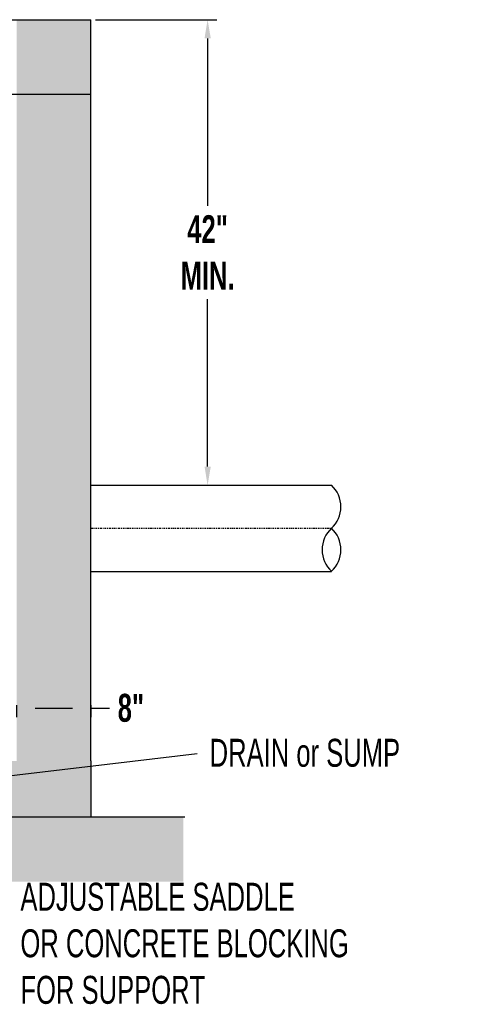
# Model space of a CAD drawing. Header units: inches. Extents: x -118 to 262, y -38 to 190.
# Tile 3 of 9: x 52 to 101, y -38 to 68. Entities that reach past the tile are written whole.
import ezdxf

# ---------------------------------------------------------------- set-up
doc = ezdxf.new("R2010")
doc.units = ezdxf.units.IN
doc.header["$MEASUREMENT"] = 0
doc.linetypes.add('CENTER2', pattern=[1.125, 0.75, -0.125, 0.125, -0.125])
doc.layers.add('DIMENSION', color=7, linetype='Continuous')
doc.layers.add('HATCHING', color=8, linetype='Continuous')
doc.styles.add('style1', font='techl___.ttf', dxfattribs={"width": 0.8, "height": 3})
doc.styles.add('TECHNICAL', font='techb___.ttf', dxfattribs={"width": 0.8})
doc.dimstyles.get("Standard").update_dxf_attribs({"dimtxt": 3, "dimasz": 0.25, "dimexe": 0.18, "dimexo": 0.0625, "dimgap": 0.09, "dimtad": 0, "dimtih": 1, "dimtoh": 1, "dimdec": 0, "dimzin": 0, "dimdsep": 46, "dimtxsty": 'TECHNICAL', "dimcen": 0.09, "dimadec": 0, "dimazin": 0, "dimtfac": 1, "dimtdec": 0, "dimtofl": 0, "dimtmove": 0, "dimatfit": 3, "dimfxl": 1, "dimtolj": 1, "dimtzin": 0, "dimarcsym": 0})

# ---------------------------------------------------------------- blocks, each defined once
blk = doc.blocks.new('*D13')
at = {"layer": 'Defpoints', "color": 0, "transparency": 16777216}
for p in [(51.94, -5.1), (59.94, -5.1), (59.94, -5.9)]:
    blk.add_point(p, dxfattribs=at)
at = {"layer": 'DIMENSION', "color": 0, "lineweight": -2, "transparency": 16777216}
for p, q in [((51.94, -5.6), (51.94, -6.9)), ((53.94, -5.9), (57.94, -5.9)), ((59.94, -5.6), (59.94, -6.9)), ((59.94, -5.9), (61.94, -5.9))]:
    blk.add_line(p, q, dxfattribs=at)
at = {"layer": 'DIMENSION', "color": 0, "transparency": 16777216}
for points in [[(53.94, -5.56), (53.94, -6.23), (51.94, -5.9)], [(57.94, -5.56), (57.94, -6.23), (59.94, -5.9)]]:
    blk.add_solid(points, dxfattribs=at)
at = {"layer": 'DIMENSION', "color": 0, "transparency": 16777216, "insert": (64.23, -5.9), "char_height": 3, "attachment_point": 5, "style": 'TECHNICAL'}
blk.add_mtext('\\A1;8"', dxfattribs=at)
blk = doc.blocks.new('*D17')
at = {"layer": 'Defpoints', "color": 0, "transparency": 16777216}
for p in [(59.94, 68.03), (59.94, 18.03), (72.47, 18.03)]:
    blk.add_point(p, dxfattribs=at)
at = {"layer": 'DIMENSION', "color": 0, "lineweight": -2, "transparency": 16777216}
for p, q in [((60.44, 68.03), (73.47, 68.03)), ((72.47, 66.03), (72.47, 48.05)), ((72.47, 20.03), (72.47, 38.01)), ((60.44, 18.03), (73.47, 18.03))]:
    blk.add_line(p, q, dxfattribs=at)
at = {"layer": 'DIMENSION', "color": 0, "transparency": 16777216}
for points in [[(72.14, 66.03), (72.81, 66.03), (72.47, 68.03)], [(72.14, 20.03), (72.81, 20.03), (72.47, 18.03)]]:
    blk.add_solid(points, dxfattribs=at)
at = {"layer": 'DIMENSION', "color": 0, "transparency": 16777216, "insert": (72.47, 43.03), "char_height": 3, "attachment_point": 5, "style": 'TECHNICAL'}
blk.add_mtext('\\A1;42"\\PMIN.', dxfattribs=at)

msp = doc.modelspace()

# ---------------------------------------------------------------- hatches: boundary and pattern name
at = {"layer": 'HATCHING'}
h = msp.add_hatch(dxfattribs=at)
h.set_pattern_fill('AR-CONC', color=256, scale=0.5)
h.set_pattern_definition([(50, (-1.2996, 1.8577), (3.5863, -0.31376), [0.375, -4.125]), (355, (-1.2996, 1.8577), (-0.69376, 3.76096), [0.3, -3.3]), (100.4514, (-1.0008, 1.8315), (2.89254, 3.4472), [0.3187, -3.50571]), (46.184, (-1.2996, 2.8577), (5.3362, -0.8276), [0.5625, -6.1875]), (96.6356, (-0.855, 2.7887), (4.6733, 4.8706), [0.47805, -5.25857]), (351.184, (-1.2996, 2.8577), (4.6733, 4.8706), [0.45, -4.95]), (21, (-0.7996, 2.6077), (2.98454, -2.01309), [0.375, -4.125]), (326, (-0.7996, 2.6077), (1.21658, 3.62575), [0.3, -3.3]), (71.4514, (-0.551, 2.44), (4.20111, 1.61266), [0.3187, -3.50571]), (37.5, (-1.2996, 1.8577), (0.0608, 1.66447), [0, -3.26, 0, -3.35, 0, -3.3125]), (7.5, (-1.2996, 1.8577), (1.315348, 1.97206), [0, -1.91, 0, -3.185, 0, -1.2625]), (327.5, (-2.4146, 1.8577), (2.669112, -0.112774), [0, -1.25, 0, -3.9, 0, -5.175]), (317.5, (-2.9146, 1.8577), (2.91593, 0.500525), [0, -1.625, 0, -2.59, 0, -3.675])])
h.paths.add_polyline_path([(-15.18, 60.03), (-23.18, 60.03), (-23.18, -11.58), (-23.18, -17.58), (59.94, -17.58), (59.94, -11.58), (59.94, 60.03), (51.94, 60.03), (51.94, -11.58), (-15.18, -11.58)])
h.paths.add_polyline_path([(-23.18, 68.03), (-23.18, 60.03), (27.94, 60.03), (27.94, 68.03)])
h.paths.add_polyline_path([(51.94, 60.03), (59.94, 60.03), (59.94, 68.03), (51.94, 68.03)])
h.paths.add_polyline_path([(-10.38, -22.57), (-5.64, -22.57), (-5.64, -16.32), (-10.38, -16.32)], flags=9)
h = msp.add_hatch(dxfattribs=at)
h.set_pattern_fill('GRAVEL', color=256, scale=3, angle=30)
h.set_pattern_definition([(258.0128, (-0.92902, 5.53577), (-7.2846097, -35.3826859), [0.40361, -39.957264]), (214.96974, (-1.01285, 5.14096), (29.67691454, 20.59807621), [0.692604, -68.567774]), (162.51045, (-1.5804, 4.744), (42.4807621, -13.57883832), [0.488364, -48.3481]), (297.27369, (-2.21866, 3.50948), (-27.4019238, 53.46152423), [0.630714, -62.440674]), (322.83365, (-1.92964, 2.94888), (-30.99038106, 23.67691454), [0.618465, -61.22812]), (27.27369, (-1.43679, 2.57525), (-53.46152423, -27.4019238), [0.630714, -62.440674]), (67.69424, (-0.8762, 2.86427), (-18.77499075, -45.48076211), [0.834087, -82.574546]), (102.25533, (-0.55962, 3.63594), (-14.81346652, 67.65767665), [0.787464, -77.958964]), (151.42957, (-0.72677, 4.40546), (-40.2846097, 21.77499075), [0.63285, -62.65222]), (205.23636, (-1.28256, 4.70812), (30.0788383, 13.9019238), [0.722496, -35.40229]), (252.39744, (-1.9361, 4.40008), (-14.67691454, -46.57883832), [0.934344, -92.500125]), (168.81407, (0.36844, 4.9685), (-27.1865335, 5.0884573), [0.3189, -31.571534]), (201.46923, (0.05559, 5.03037), (36.77499075, 14.30384758), [0.60671, -60.064534]), (255, (-0.509, 4.8083), (1.5, -2.598076), [0.42426, -3.81838]), (233.1986, (-0.8709, 5.01508), (9.990381, 12.6961524), [0.22847, -22.618845]), (321.8014, (-1.00775, 4.83213), (-7.0980762, 6.2942286), [0.32311, -15.83239]), (60.96376, (-0.75383, 4.63233), (4.7942286, 9.6961524), [0.52479, -16.96807]), (191.565, (-0.4991, 5.0912), (6.696152, 0.401924), [0.37947, -9.10736]), (46.38954, (-2.51464, 3.96213), (21.4807621, 22.79422863), [0.5316, -52.628535]), (100.34618, (-2.14797, 4.34704), (6.10769515, -34.5788383), [0.44598, -44.15222]), (323.1986, (-0.79912, 5.61077), (-12.6961524, 9.990381), [0.456945, -22.39037]), (13.61046, (-0.43324, 5.33704), (-30.4807621, -7.20577137), [0.5316, -52.628535]), (9.44395, (-1.58464, 2.35133), (-15.990381, -2.3038476), [0.51264, -25.11937]), (324.77514, (-1.07895, 2.43544), (-29.49038106, 21.0788383), [0.429534, -42.52393]), (96.8014, (0.72686, 3.0277), (-2.3038476, 15.990381), [0.456945, -22.39037]), (47.35402, (0.67275, 3.48142), (-27.77499075, -29.89230485), [0.50289, -49.78627]), (99.44395, (-0.5462, 2.2927), (2.3038476, -15.990381), [0.25632, -25.37569]), (131.3099, (0.571, 2.9377), (-8.598076, 8.892305), [0.15297, -15.14409]), (195.9638, (0.47, 3.0526), (9.2942286, 1.901924), [0.61847, -11.75085]), (216.009, (-0.12462, 2.8825), (24.4807621, 17.5980762), [0.57315, -56.74177]), (333.6901, (-0.6188, 4.3985), (-5.598076, 3.696152), [0.43267, -10.38399]), (23.15723, (-0.23099, 4.20673), (47.1672956, 20.30384758), [0.75538, -74.78269]), (90.9454, (0.46353, 4.5038), (0.1076952, -24.1865335), [0.30887, -30.57802]), (120, (0.4584, 4.8126), (-4.09808, 1.09808), [0.18, -2.82]), (150.25644, (-0.22158, 2.93044), (20.89230485, -12.1865335), [0.41677, -41.26056]), (78.0128, (-0.58345, 3.13721), (7.2846097, 35.3826859), [0.807216, -39.55366]), (30, (-0.4158, 3.9268), (1.09808, 4.09808), [0.78, -2.22]), (355.30485, (0.2597, 4.31683), (36.4807621, -3.1865335), [0.47434, -46.95982]), (284.0546, (0.73246, 4.278), (3.4019238, -11.8923048), [0.43681, -21.40352]), (237.64598, (0.83853, 3.85427), (-34.36344802, -54.48076211), [0.711195, -70.40842]), (205.42608, (0.45794, 3.25348), (-35.27499075, -16.90192379), [0.752397, -74.48722])])
h.paths.add_polyline_path([(33.57, -17.58, 0.067518), (32.81, -18.72, 0.108849), (32.62, -19.55, 0.064533), (32.76, -20.79, -0.076919), (32.85, -21.83, -0.026021), (32.77, -22.53, -0.024316), (32.61, -23.26, -0.112334), (32.29, -23.88, -0.074366), (31.49, -24.56), (69.86, -24.56), (69.86, -17.58)])
h.paths.add_polyline_path([(3.26, -20.16, 0.049784), (4.98, -20.33, 0.085339), (6.76, -20.02, -0.07283), (8.83, -19.61, -0.156112), (11.55, -20.32, 0.244921), (13.39, -20.49, 0.005904), (14.43, -20.04, -0.003167), (16.36, -19.2, -0.002583), (18.11, -18.47, -0.002096), (20.28, -17.58), (-2.95, -17.58, 0.034118), (-1.11, -18.8, 0.053633), (0.18, -19.36, 0.02709)])
h.paths.add_polyline_path([(-12.84, -24.56, 0.084774), (-12.23, -23.77, 0.088334), (-11.94, -22.85, 0.216551), (-12.3, -21.68, -0.292431), (-12.44, -20.75, -0.236081), (-11.68, -20.12, 0.169446), (-10.54, -19.4, 0.064983), (-10.04, -18.56, 0.062364), (-9.75, -17.58), (-33.11, -17.58), (-33.11, -24.56)])

# ---------------------------------------------------------------- linework, layer by layer
for p, q in [((59.94, 18.03), (85.78, 18.03)), ((59.94, 8.78), (85.78, 8.78))]:
    msp.add_line(p, q)
at = {"linetype": 'CENTER2', "ltscale": 0.25}
msp.add_line((59.94, 13.41), (85.78, 13.41), dxfattribs=at)
for centre, start, end in [((83.63, 15.72), 312.9186, 47.0814), ((87.93, 11.1), 132.9186, 227.0814), ((83.63, 11.1), 312.9186, 47.0814)]:
    msp.add_arc(centre, 3.16, start, end)
at = {"layer": 'DIMENSION'}
msp.add_line((59.94, -17.58), (70.02, -17.58), dxfattribs=at)
at = {"layer": 'HATCHING'}
for p, q in [((-23.18, 68.03), (59.94, 68.03)), ((59.94, -11.58), (59.94, 68.03)), ((-23.18, 60.03), (59.94, 60.03)), ((59.94, -11.58), (59.94, -17.58)), ((-23.18, -17.58), (59.94, -17.58))]:
    msp.add_line(p, q, dxfattribs=at)

# ---------------------------------------------------------------- texts
at = {"layer": 'DIMENSION', "style": 'style1', "width": 0.8}
msp.add_text('DRAIN or SUMP', height=3, dxfattribs=at).set_placement((72.69, -12.21))
at = {"layer": 'DIMENSION', "insert": (52.36, -24.67), "char_height": 3, "width": 157.2967, "attachment_point": 1, "style": 'style1'}
msp.add_mtext('ADJUSTABLE SADDLE\\POR CONCRETE BLOCKING\\PFOR SUPPORT', dxfattribs=at)

# ---------------------------------------------------------------- dimensions: what is measured, and where the dimension line sits
at = {"layer": 'DIMENSION'}
dim = msp.add_aligned_dim(p1=(59.94, 68.03), p2=(59.94, 18.03), distance=12.54, text='42"\\PMIN.', dimstyle='Standard', override={"dimasz": 2, "dimexe": 1, "dimexo": 0.5, "dimgap": 1, "dimpost": '"'}, dxfattribs=at)
dim.commit()
dim.dimension.update_dxf_attribs({"geometry": '*D17', "text_midpoint": (72.47, 43.03)})
dim = msp.add_aligned_dim(p1=(51.94, -5.1), p2=(59.94, -5.1), distance=-0.79, dimstyle='Standard', override={"dimasz": 2, "dimexe": 1, "dimexo": 0.5, "dimgap": 1, "dimpost": '"'}, dxfattribs=at)
dim.commit()
dim.dimension.update_dxf_attribs({"geometry": '*D13', "text_midpoint": (64.23, -5.9)})

# ---------------------------------------------------------------- leaders
at = {"layer": 'DIMENSION', "annotation_type": 0, "has_hookline": 1, "hookline_direction": 0, "text_width": 39.99}
msp.add_leader([(2.22, -8.16), (47.91, -29.8), (49.91, -29.8)], dimstyle='Standard', override={"dimasz": 2, "dimgap": 1, "dimldrblk": 'Dot'}, dxfattribs=at)
at = {"layer": 'DIMENSION'}
msp.add_leader([(46.38, -13.75), (71.35, -10.77)], dimstyle='Standard', override={"dimasz": 2, "dimgap": 1, "dimldrblk": 'Dot'}, dxfattribs=at)

doc.saveas('drawing.dxf')
